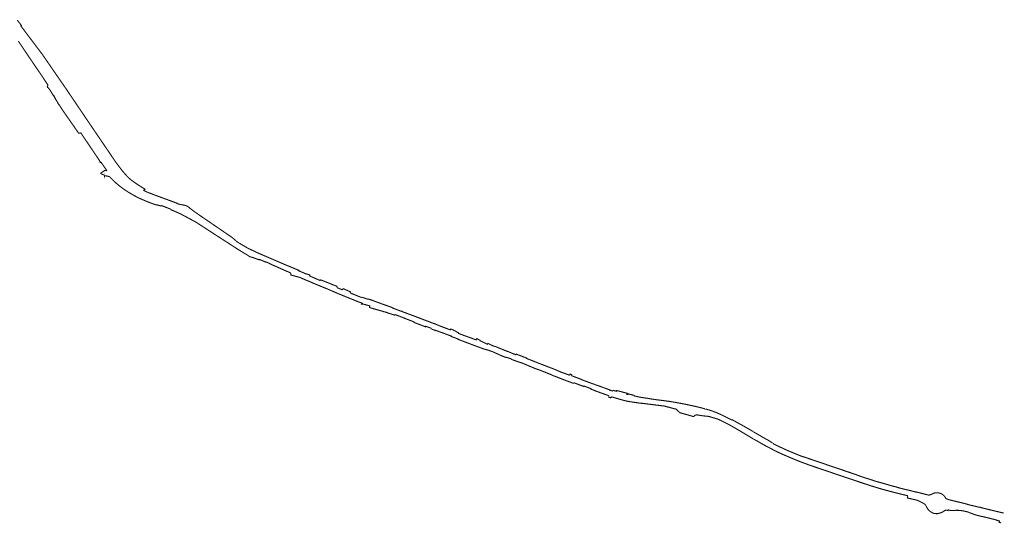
# Model space of a CAD drawing. Header units: metres. Extents: x 159629 to 163300, y 443755 to 445875.
import ezdxf

# ---------------------------------------------------------------- set-up
doc = ezdxf.new("R2010")
doc.units = ezdxf.units.M
doc.layers.add('Beheergrens', color=10, linetype='Continuous')

msp = doc.modelspace()

# ---------------------------------------------------------------- linework, layer by layer
at = {"layer": 'Beheergrens', "const_width": 2}
for points in [[(161461.7852939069, 444686.6283528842), (161461.6765954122, 444686.7747211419), (161461.2620276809, 444687.332965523), (161456.5219969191, 444693.2590550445), (161456.389993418, 444693.4239711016), (161454.4710231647, 444695.8230351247), (161454.3639907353, 444695.955945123)], [(161461.7853000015, 444686.6284000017), (161461.8940000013, 444686.4820000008), (161460.7430000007, 444685.5700000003), (161492.5548604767, 444643.472689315), (161493.6477657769, 444642.0264419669), (161500.1620000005, 444633.4059999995), (161500.5549999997, 444632.8850000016), (161502.4707530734, 444630.1080289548), (161503.2172893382, 444629.0258945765), (161522.8918150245, 444600.5068047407), (161525.6596720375, 444596.4946255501), (161539.2092880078, 444576.853796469), (161540.7135849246, 444574.6733121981), (161546.3189999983, 444566.5480000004), (161551.5649620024, 444558.7813930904), (161560.1490077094, 444546.0725885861), (161579.4237497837, 444517.53627999), (161581.3545323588, 444514.6777928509), (161591.4279999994, 444499.7639999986), (161596.9814602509, 444491.6032559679), (161600.5086467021, 444486.4201046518), (161607.6180000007, 444475.9730000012), (161618.4901341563, 444459.9334124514), (161620.7812921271, 444456.5532359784), (161638.1000000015, 444431.0029999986), (161640.2250000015, 444428.1669999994), (161646.5579999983, 444419.7170000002), (161649.6898999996, 444415.6922999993), (161652.2404130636, 444412.5074484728), (161656.6352999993, 444407.3770000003), (161662.0980000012, 444401.5760000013), (161669.8900000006, 444395.1240000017), (161677.6400000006, 444389.7369999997), (161686.5329999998, 444384.1039999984)], [(161456.1824046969, 444657.0069100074), (161458.3650145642, 444653.8859884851), (161460.2719734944, 444650.9649511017), (161465.5940007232, 444643.0389978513), (161465.9020267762, 444642.5550383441), (161468.5660314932, 444638.5680390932), (161471.5200312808, 444634.2360031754), (161479.7130317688, 444622.0660288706), (161480.3329987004, 444621.1549627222), (161484.8150062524, 444614.5649871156), (161486.634027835, 444611.8489805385), (161488.1089988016, 444609.6440295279), (161491.8819955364, 444604.1119637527), (161495.6729722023, 444598.7550231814), (161503.9229872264, 444586.4550071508), (161503.9688376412, 444586.2118863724), (161504.0050063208, 444586.0200366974), (161506.2669703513, 444582.7639664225), (161506.6370154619, 444582.2310315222), (161511.4750319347, 444574.9190111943), (161510.7020333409, 444571.5719891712), (161510.3530014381, 444570.9480080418), (161512.1159927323, 444569.7720070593), (161515.8259942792, 444564.8749723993), (161521.8610190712, 444554.8959920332), (161522.4850044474, 444555.2309864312), (161525.9620037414, 444548.2320230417), (161530.2399944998, 444541.5599458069), (161529.8669917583, 444541.3050412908), (161532.2370258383, 444537.8379822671), (161532.2650215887, 444537.857152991), (161532.4830185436, 444538.0059498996), (161532.5079952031, 444538.0230030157), (161532.5722722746, 444537.9227446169), (161539.561970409, 444527.0210390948), (161546.2609837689, 444517.4259739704), (161546.3941970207, 444517.2346969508), (161552.5460340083, 444508.399946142), (161569.179999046, 444484.5230498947), (161573.2999798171, 444485.1129556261), (161579.83302835, 444475.3240405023), (161606.4590342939, 444435.8409489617), (161606.5782910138, 444435.6640056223), (161607.6299933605, 444434.1039704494), (161608.4410221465, 444432.7659944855), (161608.6950031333, 444432.1939778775), (161608.9220087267, 444431.6100223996), (161608.9460035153, 444431.5389689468), (161608.9749669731, 444431.4500117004), (161609.1199760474, 444431.016016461), (161609.2900012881, 444430.4139638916), (161609.3080300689, 444430.3360053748), (161609.3259901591, 444430.25804675), (161609.3429822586, 444430.1849816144), (161609.4327370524, 444430.1925539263), (161610.7059914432, 444430.3000345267), (161610.9519768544, 444430.3200507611), (161610.9979872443, 444430.3240052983), (161611.0520783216, 444430.2420897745), (161616.4039252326, 444422.364998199), (161621.9550220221, 444414.6270293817), (161622.2299973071, 444414.3320402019)], [(161622.2300000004, 444414.3319999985), (161622.1017000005, 444414.3869999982), (161621.8660000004, 444414.4880000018), (161620.945700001, 444414.7577), (161619.9957999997, 444414.8891000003), (161619.0368000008, 444414.8795000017), (161618.0896999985, 444414.7289999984), (161617.1750000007, 444414.4409999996), (161617.0381000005, 444414.3990000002), (161616.9090000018, 444414.3370000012), (161616.8469999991, 444414.4290000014), (161616.1339999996, 444413.9230000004), (161613.0089999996, 444411.6730000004), (161610.3090000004, 444409.818), (161610.6369999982, 444409.3280000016), (161611.7659999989, 444408.504999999), (161613.4582000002, 444407.625), (161615.2490000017, 444406.9684000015), (161617.1090000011, 444406.5460000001), (161617.3969999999, 444404.6950000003), (161617.5029999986, 444405.1999999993), (161617.5216999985, 444405.1973999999), (161617.5170000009, 444405.2390000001), (161622.4149999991, 444404.5190000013), (161623.3509000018, 444404.2938000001), (161623.9219999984, 444404.1600000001), (161624.758200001, 444403.9693000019), (161625.5749999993, 444403.7829999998), (161625.8876000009, 444403.6898000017), (161626.1640000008, 444403.5676999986), (161626.1860000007, 444403.5579999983), (161626.2056000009, 444403.5461000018), (161626.7204000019, 444403.2784999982), (161627.2349999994, 444402.9200000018), (161631.5183757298, 444398.5114606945)], [(161631.5183999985, 444398.511500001), (161632.7789999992, 444397.2140000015), (161634.2170000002, 444395.8159999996), (161636.3557999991, 444393.8794), (161639.3379999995, 444391.1790000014), (161646.6039999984, 444385.1290000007), (161653.7320000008, 444379.7910000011), (161663.0593000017, 444373.7195999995), (161672.683600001, 444368.131099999), (161675.4356999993, 444366.7153000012), (161682.5799999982, 444363.0399999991), (161690.3949999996, 444359.6409999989), (161695.9569999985, 444357.2219999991), (161702.4730000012, 444354.7479999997), (161710.0590000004, 444351.8669999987), (161712.4649999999, 444351.1339999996), (161715.074000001, 444350.5150000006), (161717.8269999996, 444349.9710000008), (161720.243999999, 444349.4109999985), (161722.8640000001, 444348.4589999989), (161723.0810000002, 444349)], [(161692.8231881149, 444379.3391709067), (161692.8277176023, 444379.3417356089), (161692.868003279, 444379.3640385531), (161693.1259671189, 444379.9279493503), (161692.9170004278, 444380.0600499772), (161690.8649994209, 444381.3599707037), (161690.7194099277, 444381.4522196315), (161686.5329967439, 444384.1040078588)], [(161868.4874131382, 444279.2717914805), (161864.8739801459, 444282.0109620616), (161864.4619814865, 444282.3420150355), (161856.0360147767, 444289.6730108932), (161791.7930219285, 444333.5529723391), (161784.5271525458, 444338.7058745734), (161777.3850255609, 444344.0289640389), (161776.7240156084, 444344.4999653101), (161776.0158431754, 444345.3601518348), (161775.1809817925, 444346.0980105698), (161773.3188007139, 444347.3921277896), (161771.342967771, 444348.5050257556), (161769.9092845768, 444349.1689103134), (161768.4160292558, 444349.6850292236), (161757.8159759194, 444351.7699544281), (161753.3689983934, 444352.9959655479), (161753.0540043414, 444353.1140145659), (161753.2090012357, 444353.7349687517), (161749.5240037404, 444355.0409984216), (161734.344025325, 444360.5979501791), (161730.7889889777, 444361.8990518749), (161710.7579966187, 444369.2320036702), (161697.3400000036, 444374.4580000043)], [(161741.3189999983, 444341.75), (161743.0340000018, 444341.0340000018), (161742.9910000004, 444340.9329999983), (161744.0260000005, 444340.4979999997), (161744.0909999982, 444340.6550000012), (161744.4880000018, 444340.4910000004), (161745.4707137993, 444340.0597645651), (161746.1794797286, 444339.748689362), (161750.0320000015, 444338.0579999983), (161753.6008237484, 444336.4907409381), (161753.9346389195, 444336.3441473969), (161758.7670000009, 444334.2219999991), (161760.3363105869, 444333.3809257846), (161760.8657410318, 444333.0971593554), (161764.6855127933, 444331.0499155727), (161765.2396439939, 444330.7529121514), (161772.1665171, 444327.0403305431), (161773.3289631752, 444326.4173120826), (161776.4100000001, 444324.7659999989), (161777.2710000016, 444324.3000000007), (161786.3449999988, 444319.3900000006), (161787.5799999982, 444318.8159999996), (161795.5490116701, 444313.6790270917), (161818.2150232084, 444298.9809575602), (161825.2690014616, 444294.3570468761)], [(161836.0045000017, 444287.4640000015), (161836.193, 444287.3429999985), (161841.307, 444284.0289999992), (161866.0909999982, 444267.9439999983), (161876.2569999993, 444261.7580000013), (161881.1510000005, 444258.754999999)], [(161868.4822145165, 444279.2827513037), (161868.6102808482, 444279.4440240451), (161869.7423, 444278.7714000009), (161875.5247000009, 444275.3907000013), (161877.4963000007, 444274.2441000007)], [(161877.4962563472, 444274.2440726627), (161881.5251999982, 444271.9008999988), (161882.8231999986, 444271.0089000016), (161886.1746000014, 444269.2177999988), (161891.0795000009, 444266.9195999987), (161891.1259999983, 444266.9580000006), (161895.4609999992, 444264.8839999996), (161903.4589999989, 444261.057), (161928.8720000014, 444250.1180000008), (161953.0450671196, 444239.707797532)], [(161881.2719999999, 444258.9239999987), (161889.0969999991, 444253.7360000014), (161897.0199999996, 444251.5610000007), (161897.3530000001, 444251.2829999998), (161900.9829999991, 444249.8500000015), (161901.5009999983, 444249.6449999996), (161904.1440000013, 444248.6020000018), (161904.2479999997, 444248.9270000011), (161907.0670000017, 444247.813000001), (161907.2479999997, 444248.256000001), (161908.1959999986, 444248.2459999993), (161918.9890000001, 444243.5089999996), (161919.2210000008, 444244.0080000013), (161926.4730000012, 444240.875), (161926.3619999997, 444240.6079999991), (161931.5109999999, 444238.2749999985), (161936.5089999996, 444236.0949999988), (161937.4840000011, 444235.6689999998), (161942.4829999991, 444233.4880000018), (161953.9690000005, 444228.2459999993), (161963.824000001, 444224.1270000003), (161964.7089999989, 444223.4310000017), (161966.1000000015, 444220.9609999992), (161966.0104999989, 444220.6099000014), (161965.6290000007, 444219.7049999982), (161965.7683999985, 444219.6603999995), (161965.7419999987, 444219.557), (161967.7542999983, 444219.0256000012), (161969.3319999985, 444218.6090000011), (161975.2479999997, 444216.9329999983), (161982.4649999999, 444215.0089999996), (161986.5574571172, 444213.2310636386)], [(161979.0820000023, 444228.9060000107), (161981.2139844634, 444228.0160207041), (161980.9590233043, 444227.7780456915), (161980.5020278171, 444227.4199776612), (161985.4264123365, 444225.289529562), (161985.4308108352, 444225.2875333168), (161987.1700912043, 444224.5350637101), (161987.9413178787, 444224.2015204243), (161987.9470221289, 444224.1989697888), (161989.4459741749, 444223.5499554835), (161989.4392122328, 444223.4250184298), (161989.4380061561, 444223.40199186)], [(161989.438000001, 444223.4019999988), (161993.7782000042, 444221.8719000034), (161993.7920000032, 444221.8670000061), (162000.0000000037, 444219.9399999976), (162000.5549999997, 444219.768000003), (162001.4980000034, 444219.4750000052), (162001.0240000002, 444217.9290000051), (162000.943628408, 444217.6784613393), (162010.2836257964, 444213.6680855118), (162010.3320766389, 444213.6472396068), (162021.0148234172, 444209.0601911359)], [(161986.557500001, 444213.2311000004), (161990.6409999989, 444211.4569999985), (161992.4770000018, 444210.6600000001), (161996.2710000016, 444209.1449999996), (162008.9649999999, 444203.6970000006), (162014.3359999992, 444201.4820000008), (162017.1570000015, 444200.3409999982), (162024.1849999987, 444197.4890000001), (162027.3929999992, 444196.0830000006), (162029.4730000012, 444195.2609999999), (162030.0069999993, 444195.1180000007), (162035.0560000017, 444193.0469999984), (162040.0329999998, 444190.800999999), (162040.8960000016, 444190.4439999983), (162048.5909999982, 444187.1810000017), (162052.4149999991, 444185.4039999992), (162057.8509999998, 444183.1950000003), (162090.6539999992, 444169.8990000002), (162090.7089999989, 444169.8759999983), (162091.318, 444169.6180000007)], [(162021.0148000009, 444209.0601999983), (162021.2309999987, 444209.5560000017), (162021.3170000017, 444209.745000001), (162021.2340000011, 444209.7809999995), (162021.5179999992, 444210.5), (162024.4039999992, 444209.3159999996), (162024.7010000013, 444209.1979999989), (162025.8798189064, 444208.7288652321), (162027.2529577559, 444208.182447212), (162035.2399999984, 444205.0040000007), (162038.7529999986, 444203.5410000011), (162039.1920000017, 444203.3999999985), (162041.2461540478, 444202.5600989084), (162043.5595126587, 444201.6142149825), (162046.061999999, 444200.5909999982), (162048.6090000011, 444199.6730000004), (162049.3110000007, 444199.3850000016), (162051.5769999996, 444198.574000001), (162052.4699999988, 444195.9946999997), (162052.563000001, 444195.7259999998)], [(162052.563000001, 444195.7260000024), (162056.8379999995, 444193.9699999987), (162061.8819760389, 444191.8978905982)], [(162063.5, 444194.2009999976), (162065.9820000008, 444193.0240000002), (162075.9250000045, 444188.5700000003), (162077.2950756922, 444187.9562700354), (162077.2230000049, 444187.7900000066), (162076.5110000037, 444186.214000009)], [(162098.0220073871, 444177.383040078), (162088.4589874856, 444181.2040416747), (162081.9729889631, 444183.8720407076), (162076.46187317, 444186.1052585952)], [(162094.4798100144, 444168.4801812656), (162096.3046599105, 444167.8234851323), (162099.2489184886, 444166.7639551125), (162097.7490213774, 444165.1950380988), (162099.0989741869, 444164.8269596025), (162099.2699762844, 444165.5170300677), (162099.3230258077, 444165.498972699), (162099.9499970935, 444165.3839481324), (162099.9848326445, 444165.3748756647), (162099.9980248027, 444165.3714458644), (162100.0253713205, 444165.3641426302), (162106.6910106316, 444163.6129663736), (162113.432027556, 444161.8429949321), (162113.3140256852, 444161.3153052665), (162112.7850312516, 444158.9490480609), (162115.7579745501, 444157.8180372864), (162117.8109671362, 444157.1689618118), (162139.3950249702, 444151.0549896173), (162139.3529918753, 444150.9099778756), (162142.7650148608, 444150.1340365), (162146.0690166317, 444149.2019779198), (162146.0190049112, 444149.0170179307), (162147.3580194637, 444148.4270040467), (162160.4889762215, 444144.2979777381)], [(162098.0219999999, 444177.3830000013), (162098.2820000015, 444177.5461999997), (162098.6369999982, 444177.7690000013), (162098.9149000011, 444177.9715999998)], [(162098.9148617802, 444177.9716262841), (162100.3610000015, 444177.4340000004), (162103.061999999, 444176.4329999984)], [(162112.8209999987, 444173.8630000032), (162111.7820000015, 444174.2219999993), (162110.058378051, 444174.754126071)], [(162110.058378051, 444174.7541260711), (162110.0808278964, 444174.6334838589), (162110.0985830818, 444174.547208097), (162110.1141769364, 444174.4787554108)], [(162263.9029165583, 444116.8878147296), (162263.899481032, 444116.8893044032), (162249.124993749, 444122.4629687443), (162247.2859656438, 444123.1760441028), (162241.6220223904, 444125.3730194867), (162240.8910156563, 444125.6569669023), (162239.8559760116, 444126.1080074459), (162235.7259664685, 444127.9720360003), (162233.819006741, 444128.8319717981), (162233.7290033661, 444128.5190217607), (162226.4039932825, 444131.2989748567), (162226.3400134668, 444131.3230222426), (162226.2760309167, 444131.3489607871), (162218.5019734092, 444134.3179469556), (162218.2189757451, 444134.4260008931), (162206.4710051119, 444138.9149762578), (162202.7500125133, 444140.3169570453), (162195.8880232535, 444142.9630175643), (162191.2070203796, 444144.617037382), (162188.454988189, 444145.6190554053), (162183.2250090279, 444147.6479644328), (162178.2339678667, 444149.5459542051), (162172.9230198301, 444151.3829720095), (162172.986977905, 444151.517002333), (162172.848031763, 444151.5160238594), (162172.3349860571, 444151.6910525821), (162168.7769702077, 444152.9700340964), (162161.9300245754, 444155.4960188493), (162157.3519806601, 444157.116956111), (162156.8449716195, 444157.2980022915), (162156.8587852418, 444157.340183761), (162157.0019825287, 444157.7770238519), (162156.0530297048, 444158.1720267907), (162155.8679882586, 444157.7939750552), (162155.1904694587, 444158.4106805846), (162154.4453991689, 444158.9438106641), (162153.6430282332, 444159.3860304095), (162153.2670055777, 444159.5149798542), (162151.9610277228, 444159.9629803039), (162144.169010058, 444162.6340324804), (162140.7759991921, 444163.760976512), (162133.3719664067, 444166.4469514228), (162126.8520139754, 444168.8130372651), (162115.5509703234, 444173.1259863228), (162115.533308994, 444173.1327470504), (162115.4149713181, 444173.1779660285), (162115.4077906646, 444173.1079829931), (162115.3939716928, 444172.9730237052), (162113.7991755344, 444173.5248583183), (162113.4959937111, 444173.6298858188), (162113.474966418, 444173.6369754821), (162112.8209823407, 444173.8629818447)], [(162160.4890000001, 444144.2980000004), (162160.8759999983, 444145.2710000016), (162160.9079999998, 444145.3520000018), (162178.3680000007, 444138.8319999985), (162178.2250000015, 444138.5709999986), (162178.6624271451, 444138.4070080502), (162181.5984044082, 444137.306314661), (162196.4607332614, 444131.7344450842)], [(162228.9852843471, 444119.5140058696), (162219.199000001, 444123.206000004), (162218.1807154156, 444123.5899938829), (162217.7653240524, 444122.5449566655), (162197.5339936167, 444130.2330140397), (162196.0782526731, 444130.7900289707), (162196.1299820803, 444131.0210471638)], [(162228.6119600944, 444118.5156283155), (162236.3530807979, 444115.6410479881), (162236.3612587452, 444115.6379449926), (162236.3883829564, 444115.736880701), (162236.4979830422, 444116.0349524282), (162245.2019803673, 444112.8419633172), (162248.2149980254, 444111.8709479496), (162251.6290227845, 444110.5040418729), (162257.8609783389, 444108.1859801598), (162265.9590337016, 444105.1580113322), (162265.7259984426, 444104.5370389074), (162269.1079960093, 444103.2850137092), (162278.1880129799, 444099.9530181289), (162278.0679762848, 444099.6540403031), (162278.148978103, 444099.3560232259), (162282.4249913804, 444097.7209615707), (162293.7989800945, 444093.3880279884), (162297.2090142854, 444092.0900075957), (162297.7630094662, 444091.9130491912), (162298.3270183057, 444091.6989498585), (162299.2909959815, 444091.332029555), (162305.4979906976, 444088.9710504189), (162308.6600260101, 444087.7559968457), (162309.2700149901, 444087.5220533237), (162309.3073308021, 444087.5084249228), (162315.5679986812, 444085.2269655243), (162315.7710021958, 444085.1529518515), (162322.2920076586, 444082.7669790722), (162323.0550178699, 444082.4929913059), (162326.4939790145, 444081.1980369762), (162331.0769943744, 444079.9490433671), (162335.6600097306, 444078.7000497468), (162335.8580248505, 444078.6090091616), (162339.8569686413, 444077.1819502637), (162345.3559939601, 444075.1019840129), (162359.6769903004, 444068.5080460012), (162362.2585949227, 444067.4787272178), (162366.3940164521, 444065.8299582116), (162366.6754171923, 444065.7848746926), (162369.8929772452, 444065.2690022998), (162377.3640208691, 444062.6959454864), (162379.4110166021, 444061.2750432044), (162386.6460282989, 444058.6829620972), (162389.0380276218, 444057.8230243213), (162398.1740099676, 444054.8880277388), (162406.6177226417, 444051.3162226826), (162410.5234918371, 444049.6640293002), (162422.8729736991, 444044.4400308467), (162423.0697860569, 444044.3745781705), (162431.9139741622, 444041.4359831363), (162433.6980309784, 444040.5919591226), (162441.9929720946, 444037.3190526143), (162445.8540276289, 444035.8210102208), (162453.7139842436, 444032.6039862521), (162457.0370239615, 444030.9739915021), (162459.7385074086, 444030.0024720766), (162462.4399908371, 444029.0309526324), (162462.6469825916, 444028.9569509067), (162466.8820058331, 444027.2550167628), (162474.2379961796, 444024.3900272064), (162475.2120296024, 444024.0220435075), (162475.5950262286, 444023.8810031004), (162477.067610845, 444023.3117824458), (162478.5959940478, 444022.7209931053), (162490.1649673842, 444018.3970313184), (162490.3399690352, 444018.3119695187)], [(162263.8995000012, 444116.8894000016), (162263.9030000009, 444116.8878999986), (162264.7030000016, 444118.5370000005), (162264.7270000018, 444118.5870000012), (162266.6119999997, 444117.9930000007), (162266.6695999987, 444117.9677999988), (162269.1180000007, 444116.8960000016), (162271.1499999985, 444115.7820000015), (162277.6449999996, 444112.2199999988), (162278.9409999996, 444111.5020000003), (162278.8920000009, 444111.4079999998), (162278.5421999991, 444110.7397000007), (162278.5298999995, 444110.7162000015), (162278.4569999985, 444110.5769999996)], [(162312.1150295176, 444098.0519539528), (162311.2610116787, 444098.4220365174), (162310.4499849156, 444098.7959645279), (162304.8400188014, 444100.9610200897), (162292.7919790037, 444105.2860460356), (162283.7810291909, 444108.5440270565), (162278.6329767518, 444110.4819577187), (162278.4570057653, 444110.5770375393)], [(162311.7354920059, 444098.2164238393), (162312.1149999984, 444098.0520000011), (162313.5730000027, 444100.6420000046), (162313.756000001, 444100.6149999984), (162318.701000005, 444097.7230000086), (162319.1429999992, 444097.4840000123), (162319.7200000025, 444096.5530000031), (162320.6009999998, 444096.1350000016), (162325.1420000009, 444094.0659999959), (162327.5740000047, 444092.868999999), (162333.3150000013, 444090.045000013), (162334.1090000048, 444091.605999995), (162336.1717000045, 444090.6524999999)], [(162336.2809999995, 444090.6020000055), (162339.0262000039, 444089.3020000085), (162340.5000000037, 444088.6040000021), (162344.811999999, 444086.5610000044), (162348.6649999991, 444085.6620000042), (162348.8260000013, 444085.5940000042), (162351.2190000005, 444084.5810000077), (162354.3350000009, 444083.2610000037), (162354.3779999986, 444083.242999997), (162359.2600000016, 444081.1830000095), (162359.4670000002, 444081.0960000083), (162361.7230000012, 444080.1830000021), (162362.9080000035, 444079.7039999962), (162370.1110000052, 444076.7890000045), (162370.2500000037, 444077.1359999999), (162370.4890000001, 444077.0320000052), (162377.7650000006, 444073.8660000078), (162377.883000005, 444073.8180000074), (162381.0340000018, 444072.5290000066), (162381.8229999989, 444072.2520000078), (162386.3650000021, 444070.4169999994), (162387.0709999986, 444071.7700000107), (162390.53293081, 444070.308596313), (162401.2080000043, 444066.2609999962), (162406.5520000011, 444064.1910000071), (162406.2630000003, 444063.4860000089), (162408.5816932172, 444062.615738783), (162410.1209999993, 444062.0380000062), (162411.1310000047, 444061.6519999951), (162413.5879999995, 444060.7050000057), (162420.0960000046, 444058.2460000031), (162420.0170000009, 444058.0410000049), (162422.9567999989, 444056.9080000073), (162424.5890000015, 444056.2789999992), (162425.1499999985, 444056.0680000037), (162425.5839999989, 444055.9039999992), (162427.4360999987, 444055.1898000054), (162428.4340000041, 444054.8049000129)], [(162487.0289999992, 444032.050999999), (162480.0460000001, 444034.5879999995), (162479.0130000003, 444034.9919999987), (162478.2840000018, 444035.2419999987), (162477.7459999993, 444035.4959999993), (162470.7809999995, 444037.9400000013), (162470.8139999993, 444038.0240000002), (162462.9019999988, 444041.2250000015), (162460.3570000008, 444042.5760000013), (162446.1680000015, 444048.0210000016), (162440.5709999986, 444050.1620000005)], [(162487.0289999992, 444032.0510000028), (162487.9710000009, 444034.4043000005), (162490.9395000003, 444033.0489000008), (162490.2900000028, 444031.3999999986)], [(162490.2899999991, 444031.3999999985), (162498.8310000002, 444028.0749999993), (162508.9210000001, 444024.3390000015), (162508.9135254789, 444024.265770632), (162508.9187962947, 444024.1923497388), (162508.9366543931, 444024.1209389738), (162508.9665642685, 444024.0536797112), (162509.0076290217, 444023.9925888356), (162509.0586172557, 444023.9394982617), (162509.1180000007, 444023.8960000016), (162515.3709999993, 444021.563000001), (162516.1020000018, 444021.307), (162516.7989999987, 444021.0500000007), (162518.9250000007, 444020.2760000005), (162526.1050000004, 444017.6110000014), (162534.6350000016, 444014.5659999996), (162550.5177999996, 444008.8984000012)], [(162494.5800258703, 444018.1640407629), (162508.2219966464, 444013.0410511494), (162511.788990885, 444011.7170485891), (162513.7770136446, 444011.0009577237), (162513.8377279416, 444011.1860487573), (162514.01399149, 444011.7229576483), (162514.2226918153, 444011.6556353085), (162516.1009961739, 444011.0489559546), (162527.3469927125, 444006.7749875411), (162527.0399840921, 444006.0349709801), (162531.8859917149, 444004.2089749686), (162532.0023464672, 444004.1629841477), (162536.0259688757, 444002.5720340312), (162535.9460102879, 444002.4409784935), (162559.2430186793, 443994.1259870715), (162559.2944569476, 443994.0856832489), (162559.9929987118, 443993.5389737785), (162560.1155778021, 443993.1479126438), (162560.2409865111, 443992.7479562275), (162560.0830247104, 443991.060026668), (162560.1920821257, 443991.0253723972), (162560.2081624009, 443991.0202795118), (162560.489017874, 443990.9310420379), (162563.6559827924, 443989.7180485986), (162563.8639970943, 443990.0589945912), (162564.1050140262, 443990.3779642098), (162564.376979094, 443990.6709495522), (162564.6770103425, 443990.936055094), (162565.0009930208, 443991.1690473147), (162565.347005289, 443991.3690333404), (162565.6219699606, 443991.4050485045), (162565.8989659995, 443991.4150355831), (162566.0379928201, 443991.4110191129), (162566.1759999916, 443991.3999926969), (162566.4499824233, 443991.3590252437), (162566.7189887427, 443991.2930202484), (162571.5939837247, 443989.8470066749), (162582.6329981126, 443986.5600323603), (162590.7140121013, 443984.3840298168), (162596.9360167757, 443983.0800360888), (162596.9630109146, 443983.1699627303), (162600.3369949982, 443982.5079680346), (162600.4429673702, 443982.5599694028), (162600.9009838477, 443982.504043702), (162610.2309987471, 443981.0519524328), (162610.968019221, 443980.9509542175), (162615.5130087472, 443980.2639463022), (162621.0769806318, 443979.5189830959), (162621.1410158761, 443979.7759444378), (162622.6310112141, 443979.5619613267), (162624.1220216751, 443979.3579922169), (162631.5659883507, 443978.4019906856), (162634.879971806, 443978.0389527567), (162636.3060028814, 443977.8370014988), (162642.6260205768, 443977.041045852), (162649.873967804, 443976.1270442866), (162652.8580075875, 443975.793993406), (162664.2920294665, 443974.4009643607), (162669.7179003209, 443972.8430909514), (162669.7830059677, 443972.9830253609), (162682.561989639, 443969.4030366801), (162682.6157256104, 443969.3879901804), (162683.0742984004, 443969.2594867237)], [(162567.4836838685, 444002.7420171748), (162567.4210000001, 444002.5009999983), (162561.9290000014, 444004.1979999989), (162562.0170000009, 444004.6829999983), (162552.4109999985, 444008.1579999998)], [(162573.261, 444002.4830000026), (162574.5370000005, 444002.1220000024), (162574.9079999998, 444003.5219999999), (162594.3200000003, 443998.4250000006), (162593.7879999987, 443996.7719999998), (162596.050999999, 443996.1510000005), (162596.4120000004, 443997.2140000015), (162606.8889999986, 443994.5909999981), (162606.6600000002, 443993.6689999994)], [(162606.6600000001, 443993.6689999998), (162607.5280000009, 443993.4719999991), (162608.4530000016, 443993.2619999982), (162610.3339999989, 443992.8350000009), (162618.2399999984, 443991.0579999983), (162622.9329999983, 443990.2939999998), (162634.1440000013, 443988.7340000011), (162638.0839999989, 443987.8189999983), (162645.3049999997, 443986.8999999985), (162645.2840000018, 443986.8110000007), (162645.868999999, 443986.7349999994), (162655.243999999, 443985.5159999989), (162666.1600000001, 443984.1339999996), (162672.3630000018, 443983.2320000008), (162672.4279999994, 443983.3399999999), (162684.5170000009, 443981.3559999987), (162688.8745052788, 443980.5710292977)], [(162688.874499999, 443980.5709999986), (162693.2320000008, 443979.7859999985), (162704.1499999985, 443977.6719999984), (162716.7459999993, 443974.9589999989), (162718.4140000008, 443974.5799999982), (162726.5410000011, 443972.7300000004), (162741.0780000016, 443968.9890000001), (162741.1420000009, 443969.193)], [(162683.0769999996, 443969.6693000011), (162683.1000999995, 443969.6614000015), (162683.9640000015, 443969.3649999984), (162684.7195999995, 443969.2041000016), (162685.4241000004, 443968.9521999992), (162685.4470000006, 443968.9439999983), (162685.8647999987, 443968.7170999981), (162686.2509999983, 443968.4400000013), (162686.936999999, 443967.8550000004), (162687.3372999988, 443967.4748999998), (162689.0394371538, 443965.8586965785)], [(162689.0394000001, 443965.8586999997), (162692.5650000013, 443962.5109999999), (162693.6548999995, 443961.870000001), (162694.8350000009, 443961.4160000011), (162694.8759999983, 443961.5390000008), (162695.1048000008, 443961.4772000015), (162696.1640000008, 443961.1909999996), (162696.7930000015, 443961.0029999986), (162696.8278999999, 443960.9926000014), (162696.8608999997, 443960.9770000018), (162696.8911999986, 443960.9567000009), (162696.9180000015, 443960.932), (162703.1950000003, 443959.1710000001), (162703.3610000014, 443959.1270000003), (162705.6530000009, 443958.5190000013), (162705.824000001, 443958.4470000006), (162707.1334016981, 443958.0785410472)], [(162753.441562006, 443965.177844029), (162748.0240000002, 443966.9600000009), (162741.0780000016, 443968.9890000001)], [(162770.7286468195, 443958.1071169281), (162763.5760000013, 443961.254999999), (162762.4580000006, 443961.7219999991), (162761.3399999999, 443962.1889999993), (162759.0929999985, 443963.0949999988), (162753.6629999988, 443965.1050000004)], [(162707.1334000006, 443958.0784999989), (162708.3905000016, 443957.7248000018), (162711.8189999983, 443956.7600000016), (162711.995000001, 443956.7650000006), (162712.1620000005, 443956.7137999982), (162714.9820000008, 443955.8500000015)], [(162718.800999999, 443954.4679999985), (162720.0295999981, 443955.9101000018), (162720.1649999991, 443956.0689999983), (162720.761500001, 443956.6044000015), (162721.4160000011, 443957.0670000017), (162721.7705000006, 443957.2391999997), (162722.1429999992, 443957.3680000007), (162723.193, 443957.6330000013), (162723.9195000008, 443957.7921000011), (162724.6579999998, 443957.879999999), (162725.061999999, 443957.8619999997), (162726.8330000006, 443957.6350000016), (162728.6644000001, 443957.3443999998), (162736.3819999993, 443956.120000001), (162737.4591000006, 443956.0214999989), (162738.6179313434, 443955.9155418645)], [(162738.617899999, 443955.9155000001), (162744.3000000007, 443955.3960000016), (162746.6319999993, 443955.1039999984), (162749.5150999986, 443954.4173000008), (162749.868999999, 443954.3330000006), (162750.8999999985, 443954.0399999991), (162752.9112000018, 443953.3709000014), (162753.9149999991, 443953.0370000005), (162763.9679999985, 443950.0289999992), (162764.9039999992, 443949.6660000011)], [(162764.9040005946, 443949.6660213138), (162765.1030258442, 443949.5080301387), (162774.8848525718, 443944.9291020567), (162784.493975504, 443939.9980298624)], [(162790.0850297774, 443949.3599710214), (162789.6729765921, 443948.5690467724), (162786.7160289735, 443950.1429905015), (162783.747991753, 443951.6940023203), (162780.7670089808, 443953.2229692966), (162777.7750068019, 443954.7280033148)], [(162829.2270324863, 443927.2680093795), (162829.2222202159, 443927.2706716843), (162809.5750296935, 443938.6059530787), (162802.3650237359, 443942.4359453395), (162790.1225658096, 443949.3387819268), (162790.0850297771, 443949.3599710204)], [(162784.493999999, 443939.9979999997), (162792.4653000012, 443935.5584999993), (162793.188000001, 443935.1559999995), (162797.0368000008, 443932.9371000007), (162799.1755999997, 443931.6383999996), (162802.2049999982, 443929.8949000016), (162802.2716999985, 443929.8564999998), (162822.0980000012, 443917.9530000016), (162827.0846999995, 443914.9591000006), (162831.8621000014, 443912.2454000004), (162831.8671000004, 443912.2542000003)], [(162829.2270324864, 443927.2680093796), (162829.1514995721, 443927.1615221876), (162837.1300128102, 443922.5092516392)], [(162831.8621000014, 443912.2454000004), (162832.6074000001, 443911.8222000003), (162851.6521000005, 443901.0044), (162868.6000999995, 443892.1002000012), (162868.6283, 443892.0861000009), (162875.2109000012, 443888.8640000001), (162875.2195999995, 443888.8597000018), (162878.9329999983, 443887.0419999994), (162885.4353, 443884.1090999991), (162895.0920000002, 443879.9629000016), (162899.3161999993, 443878.1215000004), (162900.3660000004, 443877.6779999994), (162904.9902999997, 443875.7245000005), (162904.9930000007, 443875.7234000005), (162907.4917000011, 443874.6895000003), (162916.1667999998, 443871.1768000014), (162920.3577999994, 443869.5355000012), (162920.3623999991, 443869.5337000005), (162931.4034000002, 443865.4743000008), (162936.4733017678, 443863.6992530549)], [(162854.8253999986, 443912.318), (162851.7840000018, 443913.9649999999), (162849.6979999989, 443915.1812999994), (162837.129999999, 443922.509300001)], [(162867.118999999, 443904.5329999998), (162867.1920000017, 443904.618999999), (162860.2985000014, 443909.3541000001), (162854.8253945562, 443912.3179783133)], [(162887.1559347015, 443894.6269745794), (162887.147310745, 443894.6312132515), (162883.03899955, 443896.5720555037), (162882.1350251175, 443896.9499710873), (162878.3102176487, 443898.7868065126), (162870.7569841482, 443902.4140267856), (162867.1189820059, 443904.5329477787)], [(162929.504999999, 443877.818), (162929.4488000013, 443877.8370000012), (162929.4287, 443877.7807999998), (162926.4420000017, 443878.7879999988), (162923.9800000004, 443879.7039999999), (162923.9556000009, 443879.7137000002), (162923.8269999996, 443879.3779999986), (162915.2829999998, 443882.7199999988), (162911.6180000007, 443884.2120000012), (162911.3339999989, 443884.3280000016), (162904.3409999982, 443887.2360000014), (162897.7210000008, 443889.9899999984), (162894.2833000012, 443891.4213000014), (162893.5009999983, 443891.7470000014), (162887.5370000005, 443894.4470000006), (162887.1660000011, 443894.622299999), (162887.1561000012, 443894.6268999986), (162887.1471999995, 443894.631099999)], [(163195.0100153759, 443799.5640070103), (163190.5409885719, 443801.5280326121), (163190.1081172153, 443802.2597666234), (163189.7459938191, 443803.0289733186), (163188.2921285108, 443805.0928509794), (163186.6590326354, 443807.0180297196), (163184.6059857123, 443808.783004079), (163182.2230198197, 443810.3020328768), (163181.4189024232, 443810.6990487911), (163180.5799842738, 443811.0159758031), (163178.4990037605, 443811.6379809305), (163177.4680256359, 443811.9079501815), (163177.173987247, 443811.9810008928), (163176.6630186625, 443812.1029774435), (163176.0900176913, 443812.228968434), (163175.5850201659, 443812.3120192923), (163175.0279994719, 443812.368953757), (163174.3629854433, 443812.3930054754), (163173.9720097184, 443812.393032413), (163173.5690249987, 443812.3860313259), (163173.1609704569, 443812.3710123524), (163172.893999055, 443812.3580044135), (163172.6860312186, 443812.3449818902), (163172.4089757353, 443812.3239478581), (163172.2350103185, 443812.3099798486), (163171.9109881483, 443812.2789681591), (163171.6439741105, 443812.2500522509), (163169.8520046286, 443811.9269561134), (163169.8446569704, 443811.9257203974), (163169.8354556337, 443811.923925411), (163168.1200082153, 443811.473024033), (163167.1825800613, 443811.1162858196), (163166.9581765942, 443811.0309277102), (163166.5808302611, 443810.887249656), (163164.3599966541, 443809.8330222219), (163163.0279881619, 443809.2019777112), (163160.1840300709, 443808.2190416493), (163158.6422102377, 443807.945528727), (163158.4269815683, 443807.9200355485), (163158.0843792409, 443807.9517362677), (163157.6350059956, 443808.0430007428), (163144.9589764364, 443811.2909891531), (163142.6284048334, 443811.9014773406), (163141.8020020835, 443812.1179454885), (163138.0589663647, 443813.0359471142), (163134.8989880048, 443813.8109517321), (163134.7989738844, 443813.4760539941), (163125.6160122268, 443815.9529674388), (163118.7470338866, 443817.5889830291), (163118.5970281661, 443817.6250046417), (163118.4484071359, 443817.5791645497), (163118.2947731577, 443817.5549545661), (163118.1392573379, 443817.5528680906), (163117.9850291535, 443817.5729476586), (163109.4279671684, 443819.8000529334), (163101.6660261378, 443821.7039636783), (163101.7200008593, 443822.0089724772), (163094.4249800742, 443823.973947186), (163091.6270272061, 443824.5650119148), (163083.9060273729, 443826.6879458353), (163083.3179661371, 443826.9120407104), (163079.8859844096, 443827.9930068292), (163075.7160205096, 443829.2409824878), (163075.1189870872, 443829.4069941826), (163072.8920024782, 443830.0250247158), (163059.3769892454, 443833.7399898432), (163051.6299680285, 443836.384000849), (163040.7770282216, 443839.7409895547), (163035.26600134, 443841.5519600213), (163032.1760085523, 443842.6090359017), (163031.9919574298, 443842.6737064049), (163031.8162223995, 443842.7353867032), (163031.6546449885, 443842.7921950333), (163031.5257818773, 443842.8373753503), (163031.4037226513, 443842.8802305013), (163031.2288122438, 443842.9416896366), (163030.958439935, 443843.0367022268), (163030.5981039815, 443843.1632747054), (163029.4477504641, 443843.5674657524), (163029.4494272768, 443843.6779342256), (163029.2709714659, 443843.7230347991), (163028.955031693, 443843.8349945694), (163024.3450126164, 443845.4649860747), (163022.7330151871, 443846.0349692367), (163018.701969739, 443847.4529749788), (163010.9990123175, 443850.144954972), (163003.4870254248, 443852.6169890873), (162994.6549841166, 443855.6129944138), (162989.2069656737, 443857.4320150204), (162984.5289889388, 443859.007980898), (162977.6900317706, 443861.3519760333), (162973.101014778, 443862.9269824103), (162970.0379742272, 443863.9840285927), (162968.5249778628, 443864.5050173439), (162958.4490076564, 443867.9960293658), (162957.5639766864, 443868.2899718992), (162948.1639721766, 443871.4400060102), (162940.9180190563, 443873.9049934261), (162933.4720018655, 443876.4030465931), (162929.5050283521, 443877.8180001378), (162929.4488115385, 443877.8370448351)], [(162936.4732999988, 443863.6992999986), (162943.9818000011, 443861.0703999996), (162943.989599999, 443861.0678000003), (162961.3764000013, 443855.1972000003), (162963.6642000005, 443854.4246999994), (162975.2100000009, 443850.4860000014), (162980.6629999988, 443848.6030000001), (162981.7699999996, 443848.1409999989), (162988.3189999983, 443845.9340000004), (162994.8720000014, 443843.7259999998), (162995.1810000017, 443843.6229999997), (162995.1984999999, 443843.6750999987), (162999.7626999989, 443842.0898000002), (163008.9995292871, 443838.998802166)], [(163008.999499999, 443838.9987999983), (163032.9919999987, 443830.9699999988), (163037.5399999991, 443829.449000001), (163056.6301000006, 443823.3337999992), (163069.5610000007, 443819.438000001), (163077.1403999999, 443817.3244000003), (163077.4730000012, 443817.2318999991), (163077.4816000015, 443817.2296000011), (163077.5179999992, 443817.2199999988), (163080.7369999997, 443816.3599999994), (163083.9879999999, 443815.5014999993)], [(163083.9880000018, 443815.5014999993), (163087.2390000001, 443814.6429999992), (163093.7479999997, 443812.9519999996), (163100.8990000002, 443811.125), (163103.4442999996, 443810.4968000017), (163103.4899999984, 443810.4853999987), (163107.5227999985, 443809.4897000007), (163108.5949999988, 443809.2248999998), (163108.995000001, 443809.1259999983), (163109.8299999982, 443808.9200000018), (163110.6810000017, 443808.7349000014), (163111.2410000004, 443808.6130000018), (163119.5080000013, 443806.6669999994)], [(163118.2009816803, 443802.461958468), (163129.0760127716, 443800.1730099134), (163138.0880056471, 443797.9690404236), (163139.8630171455, 443796.9019863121), (163149.447996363, 443792.022985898), (163151.9990254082, 443789.9680176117), (163153.3330222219, 443787.8309657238), (163153.6870213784, 443787.1729768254), (163153.6885339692, 443787.172704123)], [(163195.01, 443799.5640000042), (163199.7995153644, 443798.4089506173), (163206.438, 443796.8079999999), (163212.149, 443795.4180000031), (163215.5773188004, 443794.5786322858), (163217.859, 443794.0200000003), (163230.114, 443790.991000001), (163230.093, 443790.6980000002), (163233.4305, 443789.8824999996), (163236.768, 443789.0670000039), (163243.9865, 443787.3235000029), (163251.205, 443785.5800000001), (163251.3522664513, 443786.0667009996)], [(163155.8199901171, 443783.202030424), (163156.381991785, 443782.1560277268), (163159.9600203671, 443778.1559638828), (163164.6530112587, 443775.0829473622), (163167.5240114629, 443773.8659591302), (163168.9260327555, 443773.6519950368), (163170.331989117, 443773.467962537), (163171.7409874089, 443773.3139714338), (163173.1539908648, 443773.1890221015), (163175.7399741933, 443773.2890402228), (163175.832011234, 443773.2929733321), (163178.8139893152, 443774.2299780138), (163179.8170214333, 443774.5449979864), (163181.8990178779, 443775.1979681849), (163183.2800036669, 443775.7900512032), (163184.5239827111, 443776.3229502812), (163184.7960069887, 443776.5229691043), (163187.2350236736, 443778.3210105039), (163189.6380327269, 443779.5409676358), (163192.2709828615, 443779.6070306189), (163192.3759809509, 443779.5819505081), (163193.2629692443, 443779.3690387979), (163193.2730043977, 443779.365050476), (163194.336977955, 443779.0010258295), (163194.6100011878, 443780.1399503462), (163197.1800203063, 443779.5440078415), (163200.1120214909, 443779.2049688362), (163202.3119702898, 443779.0950042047)], [(163192.0423951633, 443779.601204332), (163192.1994117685, 443779.6052444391), (163192.2709828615, 443779.6070306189), (163193.2628322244, 443779.3688160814), (163193.2730043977, 443779.365050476), (163194.336977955, 443779.0010258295), (163194.6100011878, 443780.1399503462), (163197.1800203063, 443779.5440078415), (163200.1120214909, 443779.2049688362), (163202.3119777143, 443779.0950031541)], [(163208.8299852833, 443778.9880266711), (163208.8319922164, 443779.4799531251), (163209.9097792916, 443779.4880673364)], [(163209.9030477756, 443779.4880562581), (163209.9097792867, 443779.4880673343), (163210.0448222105, 443779.4879558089), (163210.2480054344, 443779.4874001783), (163210.3799590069, 443779.4862823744), (163210.6717538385, 443779.4840926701), (163210.9201385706, 443779.4810528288), (163211.1250428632, 443779.4781639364), (163211.3595548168, 443779.4736551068), (163211.5290165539, 443779.4701516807), (163211.8362066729, 443779.4625363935), (163212.1046558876, 443779.4550798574), (163212.3806632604, 443779.4461895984), (163212.5560364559, 443779.4401373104), (163212.748721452, 443779.4327785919), (163212.9279430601, 443779.4256202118), (163213.128735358, 443779.4170511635), (163213.2503927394, 443779.4115779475), (163213.5432375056, 443779.3974869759), (163213.6991059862, 443779.3896227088), (163213.9063594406, 443779.3783944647), (163214.0938979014, 443779.3679124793), (163214.3221749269, 443779.3538265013), (163214.5332780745, 443779.3407134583), (163214.7755013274, 443779.3252042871), (163214.9822785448, 443779.3111941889), (163215.1575255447, 443779.2983558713), (163215.3771512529, 443779.2821420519), (163215.5526048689, 443779.2689703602), (163215.7917426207, 443779.2501188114), (163216.1032911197, 443779.2237106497), (163216.3422946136, 443779.2029677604), (163216.6053445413, 443779.1790383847), (163216.7817656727, 443779.1623085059), (163217.0011254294, 443779.1407545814), (163217.020567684, 443779.1387842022), (163217.3986960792, 443779.1001376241), (163217.7860337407, 443779.058502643), (163218.1062526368, 443779.0226531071), (163218.5566652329, 443778.9698863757), (163218.8520200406, 443778.9332172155), (163219.1847502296, 443778.8913811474), (163219.6035696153, 443778.8363375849), (163219.9640614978, 443778.7876501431), (163220.2780440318, 443778.7431133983), (163220.559186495, 443778.7026386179), (163220.9058783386, 443778.6500349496), (163221.3968542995, 443778.5749751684), (163221.762997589, 443778.5148389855), (163222.2034833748, 443778.4420322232), (163222.8111397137, 443778.3389087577), (163223.235695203, 443778.2627385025), (163223.6157992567, 443778.1923909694), (163223.9915090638, 443778.1209237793), (163224.2204544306, 443778.0764696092), (163224.5570723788, 443778.0097215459), (163224.927499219, 443777.9345746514), (163225.3057624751, 443777.855880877), (163225.6728974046, 443777.7776137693), (163226.2129893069, 443777.6590275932), (163226.5404768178, 443777.5891497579), (163227.0167971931, 443777.487590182), (163227.4242663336, 443777.4010463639), (163227.8107820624, 443777.316470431), (163228.1470737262, 443777.2393763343), (163228.6566759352, 443777.1158453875), (163228.8725890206, 443777.0601342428), (163229.1963216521, 443776.9763448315), (163229.5375157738, 443776.8837959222), (163229.9055863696, 443776.7797219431), (163230.1992371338, 443776.6935468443), (163230.4494586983, 443776.6180908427), (163230.6985838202, 443776.5410756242), (163230.9653061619, 443776.4563023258), (163231.1854357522, 443776.3845790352), (163231.4792435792, 443776.2865011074), (163231.8388294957, 443776.1626117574), (163232.2399356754, 443776.0193231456), (163232.6963797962, 443775.84987217), (163232.9870503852, 443775.7382173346), (163233.2696160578, 443775.6263266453), (163233.4560236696, 443775.5519891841), (163233.6356902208, 443775.4834253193), (163234.0691168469, 443775.3180525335), (163234.5120284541, 443775.1491356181), (163235.0140500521, 443774.9576224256), (163235.4843173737, 443774.7781825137), (163235.8635828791, 443774.6335232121), (163236.1867627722, 443774.5102415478), (163236.6316677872, 443774.3405493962), (163236.9223372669, 443774.229673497), (163237.2910181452, 443774.0890016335), (163237.7201837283, 443773.9251795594), (163238.3136199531, 443773.698664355), (163238.7673918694, 443773.5254272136), (163239.1889968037, 443773.3645963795), (163239.5519731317, 443773.2260289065), (163239.8759082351, 443773.103082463), (163240.3962801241, 443772.9055929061), (163241.231445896, 443772.588590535), (163241.6981379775, 443772.4114814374), (163242.2574124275, 443772.1992608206), (163242.7513913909, 443772.0117399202), (163243.3305295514, 443771.7919876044), (163243.8361242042, 443771.6001474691), (163244.4320332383, 443771.3739708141), (163244.6230146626, 443771.3169954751), (163245.3037177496, 443771.1133191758), (163245.7721348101, 443770.9732577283), (163246.2822670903, 443770.8205834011), (163246.8106108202, 443770.6625994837), (163246.9829685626, 443770.6110444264), (163247.7370731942, 443770.4239539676), (163248.1328854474, 443770.3257119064), (163248.6878469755, 443770.1881299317), (163248.9741924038, 443770.1170731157), (163249.4169384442, 443770.0073393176), (163249.7872566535, 443769.9153961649), (163250.2842209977, 443769.792069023), (163250.7283416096, 443769.6818926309), (163251.1381033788, 443769.5803365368), (163251.6866057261, 443769.4443016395), (163252.2130497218, 443769.313792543), (163252.6843825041, 443769.1968754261), (163253.1868443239, 443769.0722227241), (163253.6921924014, 443768.9467961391), (163254.0532338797, 443768.8571740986), (163254.9071852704, 443768.6454423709), (163255.6520823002, 443768.4606740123), (163256.3039359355, 443768.299001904), (163256.8919513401, 443768.1530209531), (163257.5887462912, 443767.9801876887), (163258.0130078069, 443767.8749850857), (163258.0380099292, 443767.9999540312), (163258.7060227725, 443767.9109516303), (163258.7420307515, 443767.9020004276), (163262.9480066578, 443766.8259987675), (163263.3779021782, 443766.7200272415), (163263.7219010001, 443766.635272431), (163264.0445288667, 443766.5557107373), (163264.4465252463, 443766.4565902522), (163264.7891499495, 443766.3720557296), (163265.1349354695, 443766.2868589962), (163265.5137740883, 443766.1934849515), (163265.9005154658, 443766.0980103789), (163266.3047795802, 443765.9983375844), (163266.7992008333, 443765.8764540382), (163267.1065046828, 443765.8007607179), (163267.5069894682, 443765.7019717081), (163267.8329843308, 443765.6217483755), (163268.8552920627, 443765.369916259), (163269.2271215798, 443765.2783107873), (163269.6625832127, 443765.1711253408), (163270.0307020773, 443765.0804037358), (163270.2387095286, 443765.0291310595), (163270.7493478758, 443764.903492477), (163271.1305230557, 443764.8095665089), (163271.5079188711, 443764.716524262), (163271.8110311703, 443764.6418254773), (163272.3229069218, 443764.5156328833), (163272.3490198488, 443764.5090015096), (163272.6609967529, 443764.4320925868), (163273.0100810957, 443764.3460119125), (163273.5355630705, 443764.2163934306), (163273.7527786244, 443764.162911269), (163274.0080636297, 443764.1000364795), (163274.4435258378, 443763.9926289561), (163274.8882649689, 443763.8829007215), (163275.3263383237, 443763.7749413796), (163275.8254327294, 443763.6519540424), (163276.2120369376, 443763.5565912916), (163276.8596985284, 443763.3969173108), (163277.7903384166, 443763.1675176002), (163278.3140339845, 443763.0383416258), (163278.8588943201, 443762.9040835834), (163279.3592260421, 443762.7806536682), (163279.9496461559, 443762.6351244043), (163280.2652653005, 443762.5573320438), (163280.7939773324, 443762.4269409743), (163281.2509483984, 443762.3142300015), (163281.6462798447, 443762.2167685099), (163282.109160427, 443762.1027324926), (163282.7098198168, 443761.95455068), (163283.2627205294, 443761.8181928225), (163283.9542241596, 443761.6478018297), (163284.4948931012, 443761.5145386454), (163285.037761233, 443761.380611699), (163285.4524711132, 443761.27839917)], [(163251.2918587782, 443785.8670596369), (163251.52975, 443785.7970000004), (163256.409, 443784.6910000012), (163256.3451286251, 443784.4466381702), (163276.298, 443779.5480000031), (163288.1190000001, 443776.7440000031), (163298.6960416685, 443774.3008904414)], [(163285.4356352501, 443761.2825985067), (163285.4524711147, 443761.2783991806), (163285.8029989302, 443761.1919880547), (163285.7280255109, 443760.6329712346), (163286.5907598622, 443760.4284904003), (163286.9673255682, 443760.3393414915), (163287.0816697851, 443760.3121652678), (163287.1826827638, 443760.2883042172), (163287.3122818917, 443760.2575935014), (163287.4277941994, 443760.2301967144), (163287.6692636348, 443760.1729731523), (163287.7830579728, 443760.1460185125), (163287.903724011, 443760.1174066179), (163288.0275510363, 443760.0880212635), (163288.1456744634, 443760.060072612), (163288.2179641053, 443760.0429497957), (163288.3287348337, 443760.0167688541), (163288.4294732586, 443759.9927961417), (163288.5262258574, 443759.9699292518), (163288.6178936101, 443759.9481663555), (163288.7076371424, 443759.9269565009), (163288.8026032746, 443759.9044203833), (163288.9089075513, 443759.8792332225), (163289.0590528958, 443759.8436619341), (163289.1874839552, 443759.8131718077), (163289.2975676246, 443759.7871009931), (163289.4132860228, 443759.7597046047), (163289.5452902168, 443759.7284417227), (163289.6915874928, 443759.6937539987), (163289.8009840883, 443759.6677932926), (163289.9279719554, 443759.6377457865), (163290.1043669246, 443759.5959884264), (163290.2095718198, 443759.5710219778), (163290.3178001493, 443759.5453930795), (163290.4273341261, 443759.5194326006), (163290.5809841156, 443759.4829772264), (163290.3354836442, 443758.4936057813), (163290.247463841, 443758.1388120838), (163290.1424538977, 443757.7156860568), (163289.9829946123, 443757.072984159), (163290.6575338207, 443756.9020096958), (163291.3313860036, 443756.7311454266), (163291.9798124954, 443756.5666911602), (163292.6133956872, 443756.4061058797), (163293.5878391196, 443756.1590458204)]]:
    msp.add_lwpolyline(points, dxfattribs=at)
at = {"layer": 'Beheergrens', "const_width": 2, "flags": 128}
for points in [[(161690.08055, 444377.8187999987), (161692.8231881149, 444379.3391709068)], [(161697.3399999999, 444374.4580000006), (161690.0805500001, 444377.8187999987)], [(161723.081000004, 444349.0000000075), (161723.3440000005, 444349.6530000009)], [(161723.3440000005, 444349.6530000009), (161741.5808999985, 444342.4023000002)], [(161741.3189826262, 444341.7499796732), (161741.5809422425, 444342.4023246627)], [(161825.2690014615, 444294.357046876), (161836.1929999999, 444287.3429999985)], [(161953.0450671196, 444239.7077975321), (161979.0819999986, 444228.9060000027)], [(162061.882000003, 444191.8979000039), (162062.432, 444191.6720000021)], [(162063.5, 444194.2010000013), (162062.432, 444191.6719999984)], [(162091.318, 444169.6180000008), (162094.4798100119, 444168.4801812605)], [(162103.0620000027, 444176.4330000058), (162110.256500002, 444173.9660999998)], [(162110.2564999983, 444173.9660999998), (162110.1138999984, 444174.4778000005)], [(162196.1299820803, 444131.0210471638), (162196.4607332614, 444131.7344450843)], [(162228.6119601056, 444118.5156283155), (162228.985268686, 444119.5140117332)], [(162336.1717000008, 444090.6524999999), (162336.2809999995, 444090.6020000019)], [(162431.1140084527, 444053.7800191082), (162428.4339714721, 444054.8049475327)], [(162431.1140000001, 444053.7800000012), (162440.5709999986, 444050.1620000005)], [(162490.3399999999, 444018.311999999), (162494.0895399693, 444016.8750143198)], [(162494.0895305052, 444016.8750179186), (162494.5800258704, 444018.1640407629)], [(162550.5177602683, 444008.8984339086), (162550.8299999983, 444008.7870000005)], [(162550.8299999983, 444008.7870000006), (162552.4109999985, 444008.1579999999)], [(162567.4836838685, 444002.7420171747), (162567.7989999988, 444003.9530000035)], [(162573.261, 444002.4830000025), (162567.7989999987, 444003.9530000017)], [(162682.9860000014, 443969.2699999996), (162683.077022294, 443969.6693416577)], [(162714.9820000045, 443955.8500000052), (162718.8010000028, 443954.4680000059)], [(162777.7749999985, 443954.7280000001), (162771.0458948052, 443957.9610333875)], [(163119.5080000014, 443806.6670000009), (163118.2102000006, 443802.4752000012)], [(163153.6882000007, 443787.1697999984), (163155.8218999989, 443783.1984999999)], [(163202.311999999, 443779.0950000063), (163208.8299999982, 443778.9880000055)]]:
    msp.add_lwpolyline(points, dxfattribs=at)

doc.saveas('drawing.dxf')
